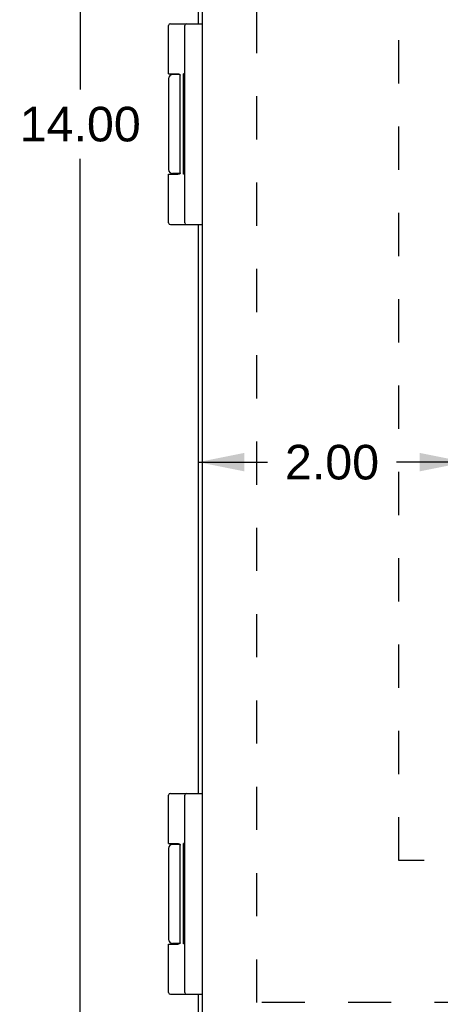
# Model space of a CAD drawing. Header units: inches. Extents: x 0 to 58.6, y 0 to 37.9.
# Tile 5 of 13: x 6.5 to 9.7, y 13 to 20.4. Entities that reach past the tile are written whole.
import ezdxf

# ---------------------------------------------------------------- set-up
doc = ezdxf.new("R2010")
doc.units = ezdxf.units.IN
doc.header["$LTSCALE"] = 3.224138
doc.header["$MEASUREMENT"] = 0
doc.linetypes.add('HIDDEN', pattern=[0.2, 0.1, -0.1])
doc.layers.get('0').update_dxf_attribs({"linetype": 'CONTINUOUS'})
for name, color, linetype in [('02___PRT_ALL_AXES', 7, 'CONTINUOUS'), ('DEFAULT_2', 8, 'HIDDEN'), ('DIMENSIONS', 7, 'CONTINUOUS')]:
    doc.layers.add(name, color=color, linetype=linetype)
doc.styles.get("Standard").update_dxf_attribs({"font": 'arial.ttf'})
doc.dimstyles.new('DIMSTYLE_1', dxfattribs={"dimtxt": 0.258621, "dimasz": 0.344828, "dimexe": 0.09, "dimexo": 0.07, "dimgap": 0.0375, "dimtad": 0, "dimtih": 1, "dimtoh": 1, "dimzin": 4, "dimdsep": 46, "dimtxsty": 'Standard', "dimblk": '_FILLED', "dimblk1": '_FILLED', "dimblk2": '_FILLED', "dimcen": 0.09, "dimazin": 1, "dimtfac": 1, "dimtofl": 0, "dimtmove": 0, "dimatfit": 3, "dimldrblk": '_FILLED', "dimfxl": 0, "dimtolj": 1, "dimtzin": 4, "dimarcsym": 0})

# ---------------------------------------------------------------- blocks, each defined once
blk = doc.blocks.new('_FILLED')
at = {"color": 0, "linetype": 'ByBlock'}
blk.add_solid([(0, 0), (-1, 0.2), (-1, -0.2)], dxfattribs=at)
blk = doc.blocks.new('*D6')
at = {"layer": 'DIMENSIONS', "color": 2, "linetype": 'Continuous'}
for p, q in [((7.6998, 26.6078), (6.6903, 26.6078)), ((7.0006, 26.6078), (7.0006, 19.8665)), ((7.0006, 12.6078), (7.0006, 19.3492)), ((7.6998, 12.6078), (6.6903, 12.6078))]:
    blk.add_line(p, q, dxfattribs=at)
at = {"layer": 'DIMENSIONS', "color": 2, "linetype": 'Continuous', "xscale": 0.3448275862, "yscale": 0.3448275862, "zscale": 0.3448275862}
for p, rotation in [((7.0006, 26.6078), 90), ((7.0006, 12.6078), 270)]:
    blk.add_blockref('_FILLED', p, dxfattribs=dict(at, rotation=rotation))
at = {"layer": 'DIMENSIONS', "color": 2, "linetype": 'Continuous', "insert": (7.0006, 19.7372), "char_height": 0.25862, "width": 0.90373, "attachment_point": 2, "line_spacing_factor": 0.9}
blk.add_mtext('14.00', dxfattribs=at)
blk = doc.blocks.new('*D18')
at = {"layer": 'DIMENSIONS', "color": 2, "linetype": 'Continuous'}
for p, q in [((7.8811, 17.0827), (8.4001, 17.0827)), ((9.8805, 17.0827), (9.3615, 17.0827))]:
    blk.add_line(p, q, dxfattribs=at)
at = {"layer": 'DIMENSIONS', "color": 2, "linetype": 'Continuous', "xscale": 0.3448275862, "yscale": 0.3448275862, "zscale": 0.3448275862, "rotation": 180}
blk.add_blockref('_FILLED', (7.8811, 17.0827), dxfattribs=at)
at = {"layer": 'DIMENSIONS', "color": 2, "linetype": 'Continuous', "xscale": 0.3448275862, "yscale": 0.3448275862, "zscale": 0.3448275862}
blk.add_blockref('_FILLED', (9.8805, 17.0827), dxfattribs=at)
at = {"layer": 'DIMENSIONS', "color": 2, "linetype": 'Continuous', "insert": (8.8808, 17.212), "char_height": 0.25862, "width": 0.702795, "attachment_point": 2, "line_spacing_factor": 0.9}
blk.add_mtext('2.00', dxfattribs=at)
blk = doc.blocks.new('*D19')
at = {"layer": 'DIMENSIONS', "color": 2, "linetype": 'Continuous'}
for p, q in [((12.9139, 14.6078), (12.9139, 13.8665)), ((12.9139, 12.6078), (12.9139, 13.3492))]:
    blk.add_line(p, q, dxfattribs=at)
at = {"layer": 'DIMENSIONS', "color": 2, "linetype": 'Continuous', "xscale": 0.3448275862, "yscale": 0.3448275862, "zscale": 0.3448275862}
for p, rotation in [((12.9139, 14.6078), 90), ((12.9139, 12.6078), 270)]:
    blk.add_blockref('_FILLED', p, dxfattribs=dict(at, rotation=rotation))
at = {"layer": 'DIMENSIONS', "color": 2, "linetype": 'Continuous', "insert": (12.9139, 13.7372), "char_height": 0.25862, "width": 0.702795, "attachment_point": 2, "line_spacing_factor": 0.9}
blk.add_mtext('2.00', dxfattribs=at)

msp = doc.modelspace()

# ---------------------------------------------------------------- linework, layer by layer
at = {"color": 3, "linetype": 'Continuous'}
for p, q in [((7.9106, 26.5128), (7.9106, 12.7028)), ((7.8811, 24.6078), (7.8811, 20.3578)), ((7.8811, 18.8578), (7.8811, 14.6078)), ((7.8811, 13.1078), (7.8811, 12.6678))]:
    msp.add_line(p, q, dxfattribs=at)
at = {"color": 7, "linetype": 'Continuous'}
for p, q in [((7.6738, 20.3578), (7.9106, 20.3578)), ((7.7806, 18.8708), (7.7806, 20.3448)), ((7.7447, 19.9778), (7.6908, 19.9778)), ((7.7463, 19.2428), (7.7463, 19.9728)), ((7.6608, 19.2328), (7.7306, 19.2328)), ((7.7447, 19.2378), (7.6908, 19.2378)), ((7.6738, 18.8578), (7.9106, 18.8578)), ((7.6738, 14.6078), (7.9106, 14.6078)), ((7.7806, 13.1208), (7.7806, 14.5948)), ((7.7447, 14.2278), (7.6908, 14.2278)), ((7.7463, 13.4928), (7.7463, 14.2228)), ((7.6608, 13.4828), (7.7306, 13.4828)), ((7.7447, 13.4878), (7.6908, 13.4878)), ((7.6738, 13.1078), (7.9106, 13.1078))]:
    msp.add_line(p, q, dxfattribs=at)
for points in [[(7.6608, 19.9828), (7.7306, 19.9828), (7.7312, 19.9828), (7.7318, 19.9828), (7.7324, 19.9828), (7.733, 19.9828), (7.7335, 19.9827), (7.734, 19.9827), (7.7345, 19.9827), (7.735, 19.9826), (7.7355, 19.9825), (7.7359, 19.9825), (7.7363, 19.9824), (7.7367, 19.9823), (7.7371, 19.9823), (7.7375, 19.9822), (7.7378, 19.9821), (7.7382, 19.982), (7.7385, 19.9819), (7.7388, 19.9818), (7.7391, 19.9817), (7.7394, 19.9817), (7.7397, 19.9816), (7.7399, 19.9815), (7.7402, 19.9813), (7.7404, 19.9812), (7.7407, 19.9811), (7.7409, 19.981), (7.7411, 19.9809), (7.7413, 19.9808), (7.7415, 19.9807), (7.7417, 19.9806), (7.7419, 19.9805), (7.7421, 19.9803), (7.7423, 19.9802), (7.7425, 19.9801), (7.7426, 19.98), (7.7428, 19.9799), (7.7429, 19.9797), (7.7431, 19.9796), (7.7432, 19.9795), (7.7434, 19.9794), (7.7435, 19.9793), (7.7436, 19.9791), (7.7437, 19.979), (7.7439, 19.9789), (7.744, 19.9788), (7.7441, 19.9786), (7.7442, 19.9785), (7.7443, 19.9784), (7.7444, 19.9783), (7.7445, 19.9781), (7.7446, 19.978), (7.7447, 19.9779), (7.7448, 19.9778), (7.7448, 19.9777), (7.7449, 19.9775), (7.745, 19.9774), (7.7451, 19.9773), (7.7451, 19.9772), (7.7452, 19.9771), (7.7453, 19.9769), (7.7453, 19.9768), (7.7454, 19.9767), (7.7454, 19.9766), (7.7455, 19.9765), (7.7455, 19.9764), (7.7456, 19.9762), (7.7456, 19.9761), (7.7457, 19.976), (7.7457, 19.9759), (7.7458, 19.9758), (7.7458, 19.9757), (7.7458, 19.9756), (7.7459, 19.9754), (7.7459, 19.9753), (7.7459, 19.9752), (7.746, 19.9751), (7.746, 19.975), (7.746, 19.9749), (7.7461, 19.9748), (7.7461, 19.9747), (7.7461, 19.9746), (7.7461, 19.9745), (7.7461, 19.9743), (7.7462, 19.9742), (7.7462, 19.9741), (7.7462, 19.974), (7.7462, 19.9739), (7.7462, 19.9738), (7.7462, 19.9737), (7.7462, 19.9736), (7.7462, 19.9735), (7.7462, 19.9734), (7.7463, 19.9733), (7.7463, 19.9732), (7.7463, 19.9731), (7.7463, 19.9729), (7.7463, 19.9728)], [(7.7463, 19.2428), (7.7463, 19.2427), (7.7463, 19.2426), (7.7463, 19.2425), (7.7463, 19.2424), (7.7462, 19.2423), (7.7462, 19.2422), (7.7462, 19.2421), (7.7462, 19.242), (7.7462, 19.2419), (7.7462, 19.2418), (7.7462, 19.2417), (7.7462, 19.2416), (7.7462, 19.2415), (7.7461, 19.2413), (7.7461, 19.2412), (7.7461, 19.2411), (7.7461, 19.241), (7.7461, 19.2409), (7.746, 19.2408), (7.746, 19.2407), (7.746, 19.2406), (7.7459, 19.2405), (7.7459, 19.2404), (7.7459, 19.2402), (7.7458, 19.2401), (7.7458, 19.24), (7.7458, 19.2399), (7.7457, 19.2398), (7.7457, 19.2397), (7.7456, 19.2396), (7.7456, 19.2394), (7.7455, 19.2393), (7.7455, 19.2392), (7.7454, 19.2391), (7.7454, 19.239), (7.7453, 19.2389), (7.7453, 19.2387), (7.7452, 19.2386), (7.7451, 19.2385), (7.7451, 19.2384), (7.745, 19.2383), (7.7449, 19.2381), (7.7448, 19.238), (7.7448, 19.2379), (7.7447, 19.2378), (7.7446, 19.2377), (7.7445, 19.2375), (7.7444, 19.2374), (7.7443, 19.2373), (7.7442, 19.2372), (7.7441, 19.237), (7.744, 19.2369), (7.7439, 19.2368), (7.7437, 19.2367), (7.7436, 19.2366), (7.7435, 19.2364), (7.7434, 19.2363), (7.7432, 19.2362), (7.7431, 19.2361), (7.7429, 19.2359), (7.7428, 19.2358), (7.7426, 19.2357), (7.7425, 19.2356), (7.7423, 19.2355), (7.7421, 19.2353), (7.7419, 19.2352), (7.7417, 19.2351), (7.7415, 19.235), (7.7413, 19.2349), (7.7411, 19.2348), (7.7409, 19.2347), (7.7407, 19.2346), (7.7404, 19.2344), (7.7402, 19.2343), (7.7399, 19.2342), (7.7397, 19.2341), (7.7394, 19.234), (7.7391, 19.2339), (7.7388, 19.2338), (7.7385, 19.2338), (7.7382, 19.2337), (7.7378, 19.2336), (7.7375, 19.2335), (7.7371, 19.2334), (7.7367, 19.2333), (7.7363, 19.2333), (7.7359, 19.2332), (7.7355, 19.2331), (7.735, 19.2331), (7.7345, 19.233), (7.734, 19.233), (7.7335, 19.233), (7.733, 19.2329), (7.7324, 19.2329), (7.7318, 19.2329), (7.7312, 19.2329), (7.7306, 19.2328)], [(7.6608, 14.2328), (7.7306, 14.2328), (7.7312, 14.2328), (7.7318, 14.2328), (7.7324, 14.2328), (7.733, 14.2328), (7.7335, 14.2327), (7.734, 14.2327), (7.7345, 14.2327), (7.735, 14.2326), (7.7355, 14.2325), (7.7359, 14.2325), (7.7363, 14.2324), (7.7367, 14.2323), (7.7371, 14.2323), (7.7375, 14.2322), (7.7378, 14.2321), (7.7382, 14.232), (7.7385, 14.2319), (7.7388, 14.2318), (7.7391, 14.2317), (7.7394, 14.2317), (7.7397, 14.2316), (7.7399, 14.2315), (7.7402, 14.2313), (7.7404, 14.2312), (7.7407, 14.2311), (7.7409, 14.231), (7.7411, 14.2309), (7.7413, 14.2308), (7.7415, 14.2307), (7.7417, 14.2306), (7.7419, 14.2305), (7.7421, 14.2303), (7.7423, 14.2302), (7.7425, 14.2301), (7.7426, 14.23), (7.7428, 14.2299), (7.7429, 14.2297), (7.7431, 14.2296), (7.7432, 14.2295), (7.7434, 14.2294), (7.7435, 14.2293), (7.7436, 14.2291), (7.7437, 14.229), (7.7439, 14.2289), (7.744, 14.2288), (7.7441, 14.2286), (7.7442, 14.2285), (7.7443, 14.2284), (7.7444, 14.2283), (7.7445, 14.2281), (7.7446, 14.228), (7.7447, 14.2279), (7.7448, 14.2278), (7.7448, 14.2277), (7.7449, 14.2275), (7.745, 14.2274), (7.7451, 14.2273), (7.7451, 14.2272), (7.7452, 14.2271), (7.7453, 14.2269), (7.7453, 14.2268), (7.7454, 14.2267), (7.7454, 14.2266), (7.7455, 14.2265), (7.7455, 14.2264), (7.7456, 14.2262), (7.7456, 14.2261), (7.7457, 14.226), (7.7457, 14.2259), (7.7458, 14.2258), (7.7458, 14.2257), (7.7458, 14.2256), (7.7459, 14.2254), (7.7459, 14.2253), (7.7459, 14.2252), (7.746, 14.2251), (7.746, 14.225), (7.746, 14.2249), (7.7461, 14.2248), (7.7461, 14.2247), (7.7461, 14.2246), (7.7461, 14.2245), (7.7461, 14.2243), (7.7462, 14.2242), (7.7462, 14.2241), (7.7462, 14.224), (7.7462, 14.2239), (7.7462, 14.2238), (7.7462, 14.2237), (7.7462, 14.2236), (7.7462, 14.2235), (7.7462, 14.2234), (7.7463, 14.2233), (7.7463, 14.2232), (7.7463, 14.2231), (7.7463, 14.2229), (7.7463, 14.2228)], [(7.7463, 13.4928), (7.7463, 13.4927), (7.7463, 13.4926), (7.7463, 13.4925), (7.7463, 13.4924), (7.7462, 13.4923), (7.7462, 13.4922), (7.7462, 13.4921), (7.7462, 13.492), (7.7462, 13.4919), (7.7462, 13.4918), (7.7462, 13.4917), (7.7462, 13.4916), (7.7462, 13.4915), (7.7461, 13.4913), (7.7461, 13.4912), (7.7461, 13.4911), (7.7461, 13.491), (7.7461, 13.4909), (7.746, 13.4908), (7.746, 13.4907), (7.746, 13.4906), (7.7459, 13.4905), (7.7459, 13.4904), (7.7459, 13.4902), (7.7458, 13.4901), (7.7458, 13.49), (7.7458, 13.4899), (7.7457, 13.4898), (7.7457, 13.4897), (7.7456, 13.4896), (7.7456, 13.4894), (7.7455, 13.4893), (7.7455, 13.4892), (7.7454, 13.4891), (7.7454, 13.489), (7.7453, 13.4889), (7.7453, 13.4887), (7.7452, 13.4886), (7.7451, 13.4885), (7.7451, 13.4884), (7.745, 13.4883), (7.7449, 13.4881), (7.7448, 13.488), (7.7448, 13.4879), (7.7447, 13.4878), (7.7446, 13.4877), (7.7445, 13.4875), (7.7444, 13.4874), (7.7443, 13.4873), (7.7442, 13.4872), (7.7441, 13.487), (7.744, 13.4869), (7.7439, 13.4868), (7.7437, 13.4867), (7.7436, 13.4866), (7.7435, 13.4864), (7.7434, 13.4863), (7.7432, 13.4862), (7.7431, 13.4861), (7.7429, 13.4859), (7.7428, 13.4858), (7.7426, 13.4857), (7.7425, 13.4856), (7.7423, 13.4855), (7.7421, 13.4853), (7.7419, 13.4852), (7.7417, 13.4851), (7.7415, 13.485), (7.7413, 13.4849), (7.7411, 13.4848), (7.7409, 13.4847), (7.7407, 13.4846), (7.7404, 13.4844), (7.7402, 13.4843), (7.7399, 13.4842), (7.7397, 13.4841), (7.7394, 13.484), (7.7391, 13.4839), (7.7388, 13.4838), (7.7385, 13.4838), (7.7382, 13.4837), (7.7378, 13.4836), (7.7375, 13.4835), (7.7371, 13.4834), (7.7367, 13.4833), (7.7363, 13.4833), (7.7359, 13.4832), (7.7355, 13.4831), (7.735, 13.4831), (7.7345, 13.483), (7.734, 13.483), (7.7335, 13.483), (7.733, 13.4829), (7.7324, 13.4829), (7.7318, 13.4829), (7.7312, 13.4829), (7.7306, 13.4828)]]:
    msp.add_lwpolyline(points, dxfattribs=at)
for centre, radius, start, end in [((7.6738, 20.3448), 0.013, 90, 180), ((7.7936, 20.3448), 0.013, 90, 180), ((7.6908, 19.9478), 0.03, 90, 180), ((7.6908, 19.2678), 0.03, 180, 270), ((7.6738, 18.8708), 0.013, 180, 270), ((7.7936, 18.8708), 0.013, 180, 270), ((7.6738, 14.5948), 0.013, 90, 180), ((7.7936, 14.5948), 0.013, 90, 180), ((7.6908, 14.1978), 0.03, 90, 180), ((7.6908, 13.5178), 0.03, 180, 270), ((7.6738, 13.1208), 0.013, 180, 270), ((7.7936, 13.1208), 0.013, 180, 270)]:
    msp.add_arc(centre, radius, start, end, dxfattribs=at)
at = {"layer": '02___PRT_ALL_AXES', "color": 7, "linetype": 'Continuous'}
for p, q in [((7.6608, 19.9828), (7.6608, 20.3448)), ((7.6608, 19.9478), (7.6608, 19.2678)), ((7.7403, 19.9813), (7.7403, 19.9778)), ((7.7706, 19.2346), (7.7706, 19.9838)), ((7.7806, 19.9838), (7.7706, 19.9838)), ((7.7806, 19.9784), (7.7706, 19.9784)), ((7.7806, 19.8805), (7.7706, 19.8805)), ((7.7806, 19.7324), (7.7706, 19.7324)), ((7.7806, 19.4974), (7.7706, 19.4974)), ((7.7806, 19.4829), (7.7706, 19.4829)), ((7.6608, 18.8708), (7.6608, 19.2328)), ((7.7403, 19.2378), (7.7403, 19.2344)), ((7.7806, 19.2346), (7.7706, 19.2346)), ((7.6608, 14.2328), (7.6608, 14.5948)), ((7.6608, 14.1978), (7.6608, 13.5178)), ((7.7403, 14.2313), (7.7403, 14.2278)), ((7.7706, 13.4846), (7.7706, 14.2338)), ((7.7806, 14.2338), (7.7706, 14.2338)), ((7.7806, 14.2284), (7.7706, 14.2284)), ((7.7806, 14.1305), (7.7706, 14.1305)), ((7.7806, 13.9824), (7.7706, 13.9824)), ((7.7806, 13.7474), (7.7706, 13.7474)), ((7.7806, 13.7329), (7.7706, 13.7329)), ((7.6608, 13.1208), (7.6608, 13.4828)), ((7.7403, 13.4878), (7.7403, 13.4844)), ((7.7806, 13.4846), (7.7706, 13.4846))]:
    msp.add_line(p, q, dxfattribs=at)
at = {"layer": 'DEFAULT_2', "color": 8, "linetype": 'HIDDEN'}
for p, q in [((8.3188, 13.0455), (8.3188, 26.1702)), ((9.3805, 14.1078), (9.3805, 25.1078)), ((23.7555, 14.1078), (9.3805, 14.1078)), ((25.4435, 13.0455), (8.3188, 13.0455))]:
    msp.add_line(p, q, dxfattribs=at)

# ---------------------------------------------------------------- dimensions: what is measured, and where the dimension line sits
at = {"layer": 'DIMENSIONS', "color": 2, "linetype": 'Continuous'}
for base, p1, p2, picture, middle in [((7.0006, 26.6078), (7.7698, 12.6078), (7.7698, 26.6078), '*D6', (7.0116, 19.6064)), ((12.9139, 14.6078), (7.9411, 12.6078), (9.8805, 14.6078), '*D19', (12.9107, 13.6064))]:
    dim = msp.add_linear_dim(base=base, p1=p1, p2=p2, angle=90, dimstyle='DIMSTYLE_1', dxfattribs=at)
    dim.commit()
    dim.dimension.update_dxf_attribs({"geometry": picture, "text_midpoint": middle, "dimtype": 160})
dim = msp.add_linear_dim(base=(9.8805, 17.0827), p1=(7.8811, 12.6678), p2=(9.8805, 14.6078), dimstyle='DIMSTYLE_1', dxfattribs=at)
dim.commit()
dim.dimension.update_dxf_attribs({"geometry": '*D18', "text_midpoint": (8.8776, 17.0812), "dimtype": 160})

doc.saveas('drawing.dxf')
